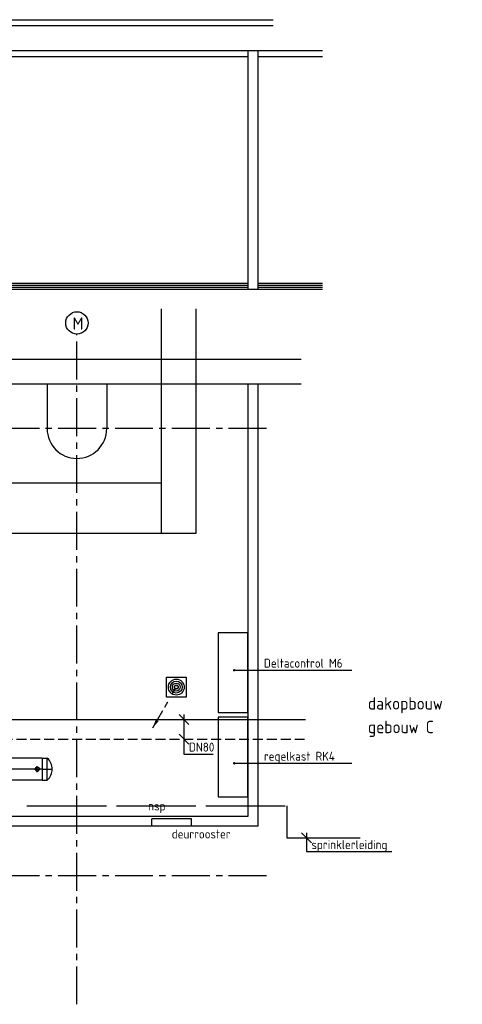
# Model space of a CAD drawing. Header units: millimetres. Extents: x -1489 to 19089, y -12782 to 4226.
# Tile 5 of 6: x 5300 to 9754, y -5678 to 4226. Entities that reach past the tile are written whole.
import ezdxf
from ezdxf.enums import TextEntityAlignment as Align

# ---------------------------------------------------------------- set-up
doc = ezdxf.new("R2010")
doc.units = ezdxf.units.MM
doc.header["$LTSCALE"] = 20
for name, pattern in [('2322102', [45, 5, -2, 5, -2, 5, -2, 5, -2, 5, -2, 5, -5]), ('2322102_a', [19.5, 3, -2, 5, -2, 3, -4.5]), ('2322107', [2000, 1000, 1000]), ('2322108', [7, 5, -2]), ('2322209', [45, 40, -5]), ('CENTER2', [28.575, 19.05, -3.175, 3.175, -3.175])]:
    doc.linetypes.add(name, pattern=pattern)
for name, color, linetype in [('BL$2----BOUWKUNDIG', 8, 'Continuous'), ('BT$2----BOUWKUNDIG', 7, 'Continuous'), ('WL524---_D', 4, 'Continuous'), ('WL524---_HARTLIJN', 1, 'CENTER2'), ('WL561---', 4, 'Continuous'), ('WL561---_AANVOER', 1, '2322107'), ('WL561---_RETOUR', 5, '2322108'), ('WL561---_RETOUR_D', 5, 'Continuous'), ('WL561---_RETOUR_HARTLIJN', 1, 'CENTER2'), ('WL5627--', 4, '2322102'), ('WL570---_TOEVOER_RST', 3, 'Continuous'), ('WL570---_TOEVOER_RST_HL', 1, 'CENTER2'), ('WL6517--', 4, '2322209'), ('WM561---_AANVOER', 1, 'Continuous'), ('WM6517--', 1, 'Continuous')]:
    doc.layers.add(name, color=color, linetype=linetype)
doc.styles.add('STABICAD-018', font='ISOCP.SHX', dxfattribs={"height": 90})
doc.styles.add('STABICAD-025', font='ISOCP.SHX', dxfattribs={"height": 125})
doc.styles.get("Standard").update_dxf_attribs({"font": 'ISOCP'})
doc.dimstyles.new('STABICAD', dxfattribs={"dimscale": 50, "dimtxt": 90, "dimasz": 2, "dimexe": 0, "dimexo": 0, "dimgap": 1.5, "dimtad": 0, "dimdec": 0, "dimrnd": 5, "dimzin": 0, "dimdsep": 46, "dimtxsty": 'STABICAD-018', "dimblk1": 'OBLIQUE', "dimblk2": 'OBLIQUE', "dimsah": 1, "dimcen": -3, "dimadec": 1, "dimazin": 0, "dimtfac": 1, "dimtdec": 0, "dimtofl": 0, "dimtmove": 2, "dimatfit": 3, "dimfxl": 1, "dimtvp": 1.055556, "dimtolj": 1, "dimtzin": 0, "dimarcsym": 0})

# ---------------------------------------------------------------- blocks, each defined once
blk = doc.blocks.new('*U63')
at = {"color": 0, "linetype": 'Continuous'}
for p, q in [((0, 109.5), (53, 109.5)), ((0, 109.5), (0, -109.6)), ((0, 109.5), (0, -109.6)), ((53, -109.6), (53, 109.5)), ((0, -109.6), (53, -109.6))]:
    blk.add_line(p, q, dxfattribs=at)
blk.add_arc((-45, 0), 147, 311.81031, 48.18969, dxfattribs=at)
at = {"layer": 'WL561---_RETOUR_HARTLIJN', "linetype": 'CENTER2'}
blk.add_line((0, 0), (102, 0), dxfattribs=at)
at = {"layer": 'WL561---_RETOUR_D', "color": 2, "style": 'STABICAD-018'}
blk.add_attdef('CODE', (5524.8, -3212.3), '', height=1.2, dxfattribs=at)
at = {"layer": 'WL561---_RETOUR_D', "color": 2}
for tag in ['SECTIONCODE', 'POSITIONCODE']:
    blk.add_attdef(tag, (5524.8, -3312.3), '', height=1.2, dxfattribs=at)
blk = doc.blocks.new('*U62')
at = {"color": 0, "linetype": '2322107'}
blk.add_line((0, 0), (0, 0, -500), dxfattribs=at)
at = {"color": 0, "linetype": 'Continuous'}
for start, end in [(45, 135), (225, 315)]:
    blk.add_arc((0, 0), 17.5, start, end, dxfattribs=at)
at = {"layer": 'WL561---_RETOUR_D', "color": 2, "style": 'STABICAD-018'}
for tag, p in [('SECTIONCODE', (5476.8, -3162.3, -249.5)), ('POSITIONCODE', (5476.8, -3162.3, -249.5)), ('CODE', (5476.8, -3312.3))]:
    blk.add_attdef(tag, p, '', height=1.2, dxfattribs=at)
blk = doc.blocks.new('*U21')
at = {"color": 0, "linetype": 'Continuous'}
blk.add_circle((0, 0, -300), 21.2, dxfattribs=at)
for centre, radius, start, end in [((4.1, 0.4, -300), 21.2, 122.9221, 266.96282), ((8.1, 1.6, -300), 21.2, 151.6522, 263.7819), ((0, 10.6, -300), 10.6, 90, 270), ((11.8, 3.6, -300), 21.2, 174.6069, 260.27164), ((15, 6.2, -300), 21.2, 192.35012, 256.1233), ((17.6, 9.4, -300), 21.2, 206.1028, 250.64194), ((0, -10.6, -300), 10.6, 270, 90)]:
    blk.add_arc(centre, radius, start, end, dxfattribs=at)
at = {"layer": 'WL561---_RETOUR_HARTLIJN', "linetype": 'CENTER2'}
for p, q in [((-29.7, 0, 100), (29.7, 0, 100)), ((0, -29.7, 100), (0, 29.7, 100))]:
    blk.add_line(p, q, dxfattribs=at)
blk.add_circle((0, 0, -300), 0.0125, dxfattribs=at)
at = {"layer": 'WL561---', "color": 2, "style": 'STABICAD-018'}
for tag, p in [('SECTIONCODE', (5476.8, -3252.3, 349.5)), ('POSITIONCODE', (5476.8, -3252.3, 349.5)), ('CODE', (5476.8, -3312.3, 300))]:
    blk.add_attdef(tag, p, '', height=1.2, dxfattribs=at)
blk = doc.blocks.new('*U29')
at = {"color": 2, "linetype": 'Continuous'}
for p, q in [((-100, 100), (100, 100)), ((-100, -100), (-100, 100)), ((100, 100), (100, -100)), ((100, -100), (-100, -100))]:
    blk.add_line(p, q, dxfattribs=at)
for radius in [80, 60, 40, 20]:
    blk.add_circle((0, 0), radius, dxfattribs=at)
at = {"layer": 'WL524---_HARTLIJN', "linetype": 'CENTER2'}
blk.add_circle((0, 0), 0.0125, dxfattribs=at)
at = {"layer": 'WL561---_AANVOER', "color": 1, "style": 'STABICAD-018'}
blk.add_attdef('PRODUCTCODE', (7038.3, -2324.8), '', height=1.8, dxfattribs=at)
at = {"layer": 'WL561---_AANVOER', "color": 2}
for tag, p, style in [('CODE', (6875.8, -2387.3), 'STABICAD-018'), ('SECTIONCODE', (6875.8, -2487.3), 'STABICAD-025'), ('FREETEXT', (6875.8, -2487.3), 'STABICAD-025'), ('POSITIONCODE', (6875.8, -2487.3), 'STABICAD-025')]:
    blk.add_attdef(tag, p, '', height=1.8, dxfattribs=dict(at, style=style))
blk = doc.blocks.new('*U30')
at = {"linetype": '2322102'}
blk.add_hatch(color=2, dxfattribs=at).paths.add_polyline_path([(-236.2, -409.2), (-207.7, -324.7), (-177.3, -342.2)], flags=0)
at = {"color": 0, "linetype": '2322102'}
blk.add_line((0, 0), (0, 0, 1), dxfattribs=at)
at = {"color": 2, "linetype": '2322102_a'}
blk.add_line((-236.2, -409.2, 1), (-8.7, -15.2, 1), dxfattribs=at)
at = {"color": 2, "linetype": '2322102'}
blk.add_circle((0, 0, 1), 17.5, dxfattribs=at)
at = {"layer": 'WL561---_AANVOER', "color": 2}
for tag, p, style in [('SECTIONCODE', (6875.8, -2337.3, 149), 'STABICAD-025'), ('POSITIONCODE', (6875.8, -2337.3, 149), 'STABICAD-025'), ('CODE', (6875.8, -2387.3, -1), 'STABICAD-018'), ('FLOORCODE', (6925.8, -2487.3, -1), 'STABICAD-018')]:
    blk.add_attdef(tag, p, '', height=1.2, dxfattribs=dict(at, style=style))
blk = doc.blocks.new('*U70')
at = {"color": 0, "linetype": 'Continuous'}
for p, q in [((50, -50), (-50, 50)), ((0, 50), (0, -348.7)), ((50.2, -250), (-49.9, -150)), ((0, -348.7), (293.1, -348.7))]:
    blk.add_line(p, q, dxfattribs=at)
at = {"color": 0, "linetype": 'Continuous', "style": 'STABICAD-018'}
blk.add_text('DN80', height=90, dxfattribs=at).set_placement((50, -323.7))
at = {"layer": 'WL561---_RETOUR_D', "color": 2, "style": 'STABICAD-025'}
blk.add_attdef('CODE', (6953.1, -2812.3), '', height=1.2, dxfattribs=at)
blk = doc.blocks.new('_Oblique')
at = {"color": 0, "linetype": 'ByBlock', "lineweight": -2}
blk.add_line((-0.5, -0.5), (0.5, 0.5), dxfattribs=at)
blk = doc.blocks.new('*U39')
at = {"color": 0, "linetype": 'Continuous'}
for p, q in [((50, -50), (-50, 50)), ((0, 50), (0, -137.5)), ((0, -137.5), (857.4, -137.5))]:
    blk.add_line(p, q, dxfattribs=at)
at = {"color": 0, "linetype": 'Continuous', "style": 'STABICAD-018'}
blk.add_text('sprinklerleiding', height=90, dxfattribs=at).set_placement((50, -112.5))
at = {"layer": 'BL$2----BOUWKUNDIG', "color": 2, "style": 'STABICAD-025'}
blk.add_attdef('CODE', (8185.6, -4004.3), '', height=1.2, dxfattribs=at)
blk = doc.blocks.new('*U40')
at = {"color": 0, "linetype": 'Continuous'}
for p, q in [((-37.5, 200, -2700), (-37.5, -200, -2700)), ((37.5, 200, -2700), (-37.5, 200, -2700)), ((37.5, 200, -2700), (37.5, -200, -2700)), ((37.5, -200, -2700), (-37.5, -200, -2700))]:
    blk.add_line(p, q, dxfattribs=at)
at = {"layer": 'WL570---_TOEVOER_RST_HL', "linetype": 'CENTER2'}
blk.add_circle((0, 0, -2700), 0.0125, dxfattribs=at)
at = {"layer": 'BL$2----BOUWKUNDIG', "color": 1, "style": 'STABICAD-018'}
blk.add_attdef('PRODUCTCODE', (6489.8, -3744.8, 2700), '', height=1.8, dxfattribs=at)
at = {"layer": 'BL$2----BOUWKUNDIG', "color": 2}
for tag, p, style in [('CODE', (6829.8, -3724.8, 2700), 'STABICAD-018'), ('SECTIONCODE', (6829.8, -3824.8, 2700), 'STABICAD-025'), ('MATERIALCODE', (6829.8, -3824.8, 2700), 'STABICAD-025'), ('POSITIONCODE', (6829.8, -3824.8, 2700), 'STABICAD-025'), ('FLOWPREFIX', (7192.3, -3904.8, 2700), 'STABICAD-018'), ('FLOW', (7214.8, -3904.8, 2700), 'STABICAD-018'), ('FLOWSUFFIX', (7381.4, -3904.8, 2700), 'STABICAD-018')]:
    blk.add_attdef(tag, p, '', height=1.8, dxfattribs=dict(at, style=style))
blk = doc.blocks.new('*U66')
at = {"color": 0, "linetype": 'Continuous'}
for p, q in [((0, 109.5), (1495, 109.5)), ((0, -109.6), (0, 109.5)), ((1495, 109.5), (1495, 51.7)), ((1495, -51.7), (1495, -109.6)), ((0, -109.6), (1495, -109.6))]:
    blk.add_line(p, q, dxfattribs=at)
at = {"layer": 'WL561---_RETOUR_HARTLIJN', "linetype": 'CENTER2'}
blk.add_line((0, 0), (1495, 0), dxfattribs=at)
at = {"layer": 'WL561---_RETOUR_D', "color": 2, "style": 'STABICAD-025'}
for tag in ['CODE', 'SECTIONCODE', 'POSITIONCODE']:
    blk.add_attdef(tag, (5524.8, -3312.3), '', height=1.2, dxfattribs=at)

msp = doc.modelspace()

# ---------------------------------------------------------------- linework, layer by layer
at = {"layer": 'BL$2----BOUWKUNDIG'}
for p, q in [((-480.4, 4166.1), (7850.4, 4166.1)), ((-355.9, 4226.1), (7850.4, 4226.1)), ((875.8, 3916.1), (8346.4, 3916.1)), ((7595.8, 3916.1), (7595.8, 1516.1)), ((7695.8, 3916.1), (7695.8, 1516.1)), ((875.8, 3856.1), (7595.8, 3856.1)), ((7695.8, 3856.1), (8346.4, 3856.1)), ((875.8, 1576.1), (7595.8, 1576.1)), ((875.8, 1556.1), (7595.8, 1556.1)), ((875.8, 1536.1), (7595.8, 1536.1)), ((875.8, 1516.1), (8346.4, 1516.1)), ((7695.8, 1576.1), (8346.4, 1576.1)), ((7695.8, 1556.1), (8346.4, 1556.1)), ((7695.8, 1536.1), (8346.4, 1536.1)), ((875.8, 812.7), (8133.6, 812.7)), ((1125.8, 562.7), (8133.6, 562.7)), ((5575.8, 562.7), (5575.8, 112.7)), ((6175.8, 562.7), (6175.8, 112.7)), ((7595.8, 562.7), (7595.8, -3787.3)), ((7695.8, 562.7), (7695.8, -3887.3)), ((7595.8, -3787.3), (875.8, -3787.3)), ((7695.8, -3887.3), (1175.8, -3887.3))]:
    msp.add_line(p, q, dxfattribs=at)
at = {"layer": 'BL$2----BOUWKUNDIG', "color": 1, "linetype": 'CENTER2'}
for p, q in [((5875.8, -5678), (5875.8, 1062.7)), ((7783.4, 112.7), (112.7, 112.7)), ((7783.4, -4387.3), (112.7, -4387.3))]:
    msp.add_line(p, q, dxfattribs=at)
at = {"layer": 'BL$2----BOUWKUNDIG', "color": 3}
for points in [[(7295.8, -2741.2), (7595.8, -2741.2), (7595.8, -1941.2), (7295.8, -1941.2)], [(7295.8, -3591.2), (7595.8, -3591.2), (7595.8, -2791.2), (7295.8, -2791.2)]]:
    msp.add_lwpolyline(points, close=True, dxfattribs=at)
at = {"layer": 'BL$2----BOUWKUNDIG'}
msp.add_arc((5875.8, 112.7), 300, 180, 360, dxfattribs=at)
at = {"layer": 'BT$2----BOUWKUNDIG', "color": 2}
msp.add_circle((5875.8, 1175.4), 112.7, dxfattribs=at)
at = {"layer": 'WL561---_AANVOER', "color": 31, "linetype": '2322107', "true_color": 0xfecc66}
for p, q in [((6725.8, -937.3), (6725.8, 1317)), ((7075.8, -937.3), (7075.8, 1317)), ((6725.8, -437.3), (2485, -437.3)), ((1563.6, -937.3), (7075.8, -937.3))]:
    msp.add_line(p, q, dxfattribs=at)
at = {"layer": 'WL561---_AANVOER', "linetype": '2322107'}
msp.add_line((3225.8, -2812.3), (8177, -2812.3), dxfattribs=at)
at = {"layer": 'WL561---_RETOUR', "linetype": '2322108'}
msp.add_line((4426.8, -3012.3), (8177, -3012.3), dxfattribs=at)
at = {"layer": 'WL6517--', "linetype": '2322209'}
for p, q in [((5372.5, -3683.1), (7987.4, -3683.1)), ((7987.4, -3683.1), (7987.4, -4004.3)), ((7987.4, -4004.3), (8727.1, -4004.3))]:
    msp.add_line(p, q, dxfattribs=at)

# ---------------------------------------------------------------- block references
at = {"layer": 'WL524---_D', "color": 2, "linetype": 'Continuous', "rotation": 270}
msp.add_blockref('*U29', (6875.8, -2487.3), dxfattribs=at)
at = {"layer": 'WL561---_AANVOER', "linetype": '2322107'}
msp.add_blockref('*U62', (5476.8, -3312.3), dxfattribs=at)
at = {"layer": 'WL561---_RETOUR_D', "linetype": 'Continuous', "rotation": 180}
msp.add_blockref('*U66', (5524.8, -3312.3), dxfattribs=at)
at = {"layer": 'WL561---_RETOUR_D', "linetype": 'Continuous'}
for name, p in [('*U63', (5524.8, -3312.3)), ('*U21', (5476.8, -3312.3, 300))]:
    msp.add_blockref(name, p, dxfattribs=at)
at = {"layer": 'WL5627--', "linetype": '2322102'}
msp.add_blockref('*U30', (6875.8, -2487.3, -1), dxfattribs=at)
at = {"layer": 'WL570---_TOEVOER_RST', "linetype": 'Continuous'}
ref = msp.add_blockref('*U40', (6829.8, -3849.8, 2700), dxfattribs=dict(at, rotation=270))
ref.add_attrib('CODE', 'deurrooster', (6829.8, -4010, 2700), dxfattribs={"layer": '0', "color": 2, "linetype": 'Continuous', "height": 90, "style": 'STABICAD-018'})
at = {"layer": 'WM561---_AANVOER', "linetype": 'Continuous'}
msp.add_blockref('*U70', (6953.1, -2812.3), dxfattribs=at)
at = {"layer": 'WM6517--', "linetype": 'Continuous'}
msp.add_blockref('*U39', (8185.6, -4004.3), dxfattribs=at)

# ---------------------------------------------------------------- texts
at = {"layer": 'BT$2----BOUWKUNDIG', "color": 2, "style": 'STABICAD-025'}
for s, p in [('M', (5831.5, 1107.5)), ('dakopbouw ', (8804.3, -2713.5)), ('gebouw C', (8804.3, -2951))]:
    msp.add_text(s, height=125, dxfattribs=at).set_placement(p)
at = {"layer": 'BT$2----BOUWKUNDIG', "color": 1, "style": 'STABICAD-018'}
for s, p in [('Deltacontrol M6', (7757.4, -2291.7)), ('regelkast RK4', (7757.4, -3227.7))]:
    msp.add_text(s, height=90, dxfattribs=at).set_placement(p)
at = {"layer": 'WL6517--', "color": 2, "style": 'STABICAD-018'}
msp.add_text('nsp', height=90, dxfattribs=at).set_placement((6680, -3683.1), align=Align.MIDDLE_CENTER)

# ---------------------------------------------------------------- leaders
at = {"layer": 'BL$2----BOUWKUNDIG'}
for points in [[(7458.1, -2317.5), (8640.4, -2317.5)], [(7458.1, -3253.6), (8640.4, -3253.6)]]:
    msp.add_leader(points, dimstyle='STABICAD', override={"dimscale": 50, "dimgap": 1.5, "dimtad": 0, "dimldrblk": 'DotSmall'}, dxfattribs=at)

doc.saveas('drawing.dxf')
